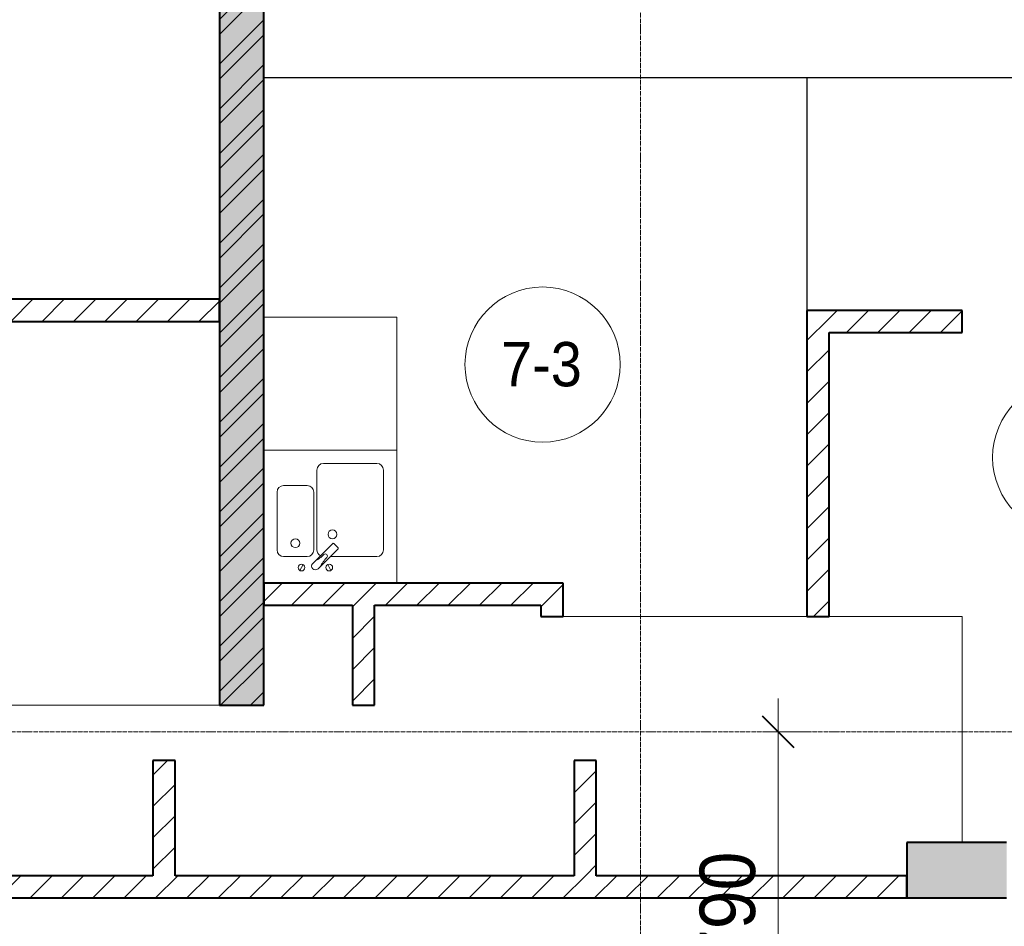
# Model space of a CAD drawing. Header units: millimetres. Extents: x 5617 to 109543, y 7718 to 202726.
# Tile 55 of 84: x 48413 to 52854, y 25422 to 29511. Entities that reach past the tile are written whole.
import ezdxf

# ---------------------------------------------------------------- set-up
doc = ezdxf.new("R2010")
doc.units = ezdxf.units.MM
doc.linetypes.add('ADSK_Линия сетки', pattern=[25, 20, -2.5, 0, -2.5])
doc.linetypes.add('Линия сетки', pattern=[25, 20, -2.5, 0, -2.5])
for name, color, linetype, lineweight in [('Марки помещений', 7, 'Continuous', 20), ('Мебель', 7, 'Continuous', 18), ('Оси', 7, 'Continuous', 9), ('Перекрытия', 7, 'Continuous', 18), ('Размеры', 7, 'Continuous', 9), ('Размеры-100', 7, 'Continuous', 9), ('Сантехнические приборы', 7, 'Continuous', 18), ('Стены', 7, 'Continuous', 18), ('Стены разрез', 7, 'Continuous', 40)]:
    doc.layers.add(name, color=color, linetype=linetype, lineweight=lineweight)
doc.styles.add('Arial', font='arial.ttf', dxfattribs={"width": 0.9, "height": 250})
doc.styles.add('Arial_3', font='arial.ttf', dxfattribs={"width": 0.9, "height": 200})
doc.dimstyles.new('Основной_2_5_мм', dxfattribs={"dimscale": 304.8, "dimtxt": 255.06485, "dimasz": 0.463911, "dimexe": 0.492126, "dimexo": 0.492126, "dimgap": 0.098425, "dimtad": 1, "dimdec": 0, "dimdsep": 46, "dimtxsty": 'Arial', "dimblk1": 'OBLIQUE', "dimblk2": 'OBLIQUE', "dimsah": 1, "dimcen": 0.09, "dimdle": 0.492126, "dimazin": 2, "dimtfac": 1, "dimtdec": 4, "dimtix": 1, "dimtmove": 0, "dimatfit": 3, "dimfxl": 1, "dimtvp": 1, "dimtolj": 1, "dimtzin": 0, "dimlwd": 20, "dimlwe": 20, "dimarcsym": 2})
pattern_1 = [(45, (0, 0), (-70.71068, 70.71068), [])]

# ---------------------------------------------------------------- blocks, each defined once
blk = doc.blocks.new('MR_Мойка - Кухонная мойка-V15-МКСС_К4_L16_54_900_')
at = {"layer": 'Сантехнические приборы', "color": 253, "true_color": 0xaaaaaa}
for p, q in [((-300, 550), (300, 550)), ((300, 550), (300, -50)), ((-30, 490), (210, 490)), ((-60, 100), (-60, 460)), ((240, 460), (240, 100)), ((-240, 100), (-240, 360)), ((-210, 390), (-104, 390)), ((-74, 360), (-74, 100)), ((-69.8, 48.2), (11.4, 129.4)), ((35.5, 105.4), (-45.7, 24.2)), ((15.7, 129.4), (35.5, 109.6)), ((-104, 70), (-210, 70)), ((-79, 39), (-69.8, 48.2)), ((210, 70), (0.1, 70)), ((-136.7, 6.7), (-122.6, 33.3)), ((-45.7, 24.2), (-55, 14.9)), ((2.7, 6.7), (-11.4, 33.3))]:
    blk.add_line(p, q, dxfattribs=at)
for centre, radius, start, end in [((-30, 460), 30, 90, 180), ((210, 460), 30, 0, 90), ((-210, 360), 30, 90, 180), ((-104, 360), 30, 0, 90), ((10, 170), 20, 0, 180), ((-157, 130), 20, 0, 180), ((10, 170), 20, 180, 0), ((-210, 100), 30, 180, 270), ((-157, 130), 20, 180, 0), ((-104, 100), 30, 270, 0), ((-30, 100), 30, 180, 241.4489), ((13.5, 127.3), 3, 45, 135), ((13.5, 127.3), 3, 45, 135), ((33.3, 107.5), 3, 315, 45), ((33.3, 107.5), 3, 315, 45), ((210, 100), 30, 270, 0), ((-171.5, 230.2), 208.5, 299.1823, 313.4054), ((136.3, -77.5), 208.5, 136.5946, 150.8177), ((-21.7, 72.3), 9.19, 315, 135), ((-129.7, 20), 15, 0, 180), ((-129.7, 20), 15, 180, 0), ((-67, 26.9), 17, 135, 315), ((-4.3, 20), 15, 0, 180), ((-4.3, 20), 15, 180, 0)]:
    blk.add_arc(centre, radius, start, end, dxfattribs=at)
blk = doc.blocks.new('MR_Зона обслуживания - MR_Зона обслуживания-V16-МКСС_К4_L16_54_900_')
at = {"layer": 'Мебель', "lineweight": 9}
for p, q in [((300, 600), (-300, 600)), ((300, 0), (300, 600)), ((-300, 0), (300, 0))]:
    blk.add_line(p, q, dxfattribs=at)
blk = doc.blocks.new('135_SLK_K4_AR_rvt-1-МКСС_К4_L16_54_900_')
at = {"layer": 'Стены разрез', "lineweight": 9, "true_color": 0xaaaaaa}
h = blk.add_hatch(dxfattribs=at)
h.set_pattern_fill('FP_1', color=253, style=0, pattern_type=2)
h.set_pattern_definition([(50, (0, 0), (218.62117, -19.1268), [22.86, -251.46]), (355, (0, 0), (-42.29187, 229.2684), [18.288, -201.168]), (100.451, (18.22, -1.6), (176.33107, 210.13963), [19.428, -213.708]), (46.184, (0, 60.96), (325.29495, -50.45164), [34.29, -377.19]), (96.636, (27.1, 56.76), (284.883, 296.91266), [29.142, -320.562]), (351.184, (0, 60.96), (284.8858, 296.9107), [27.432, -301.752]), (21, (30.48, 45.72), (181.93753, -122.71832), [22.86, -251.46]), (326, (30.48, 45.72), (74.16223, 221.0262), [18.288, -201.168]), (71.451, (45.64, 35.5), (256.10035, 98.30526), [19.428, -213.708]), (37.5, (0, 0), (3.70639, 101.465895), [3.353, -195.377, 3.353, -200.863, -201.93]), (37.5, (0, 0), (3.70639, 101.465895), [-402.946, 3.353, -198.577]), (7.5, (0, 0), (80.18358, 120.21653), [3.353, -113.081, 3.353, -190.805, -76.962]), (7.5, (0, 0), (80.18358, 120.21653), [-310.591, 3.353, -73.609]), (327.5, (-67.97, 0), (162.708646, -6.87497), [3.353, -72.847, 3.353, -234.391, -315.468]), (327.5, (-67.97, 0), (162.708646, -6.87497), [-313.944, 3.353, -312.115]), (317.5, (-98.45, 0), (177.75468, 30.51183), [3.353, -95.707, 3.353, -154.534, -224.028]), (317.5, (-98.45, 0), (177.75468, 30.51183), [-256.946, 3.353, -220.675])])
h.paths.add_polyline_path([(120450, 26420), (120650, 26420), (120650, 32900), (120450, 32900), (120450, 26543.6)])
h = blk.add_hatch(dxfattribs=at)
h.set_pattern_fill('FP_2', color=253, style=0, pattern_type=2)
h.set_pattern_definition([(45, (0, 0), (-101.02788, 101.02788), []), (45, (67.35, 0), (-101.02788, 101.02788), [])])
h.paths.add_polyline_path([(120450, 26420), (120650, 26420), (120650, 32900), (120450, 32900), (120450, 26543.6)])
h = blk.add_hatch(dxfattribs=at)
h.set_pattern_fill('FP_3', color=253, style=0, pattern_type=2)
h.set_pattern_definition(pattern_1)
h.paths.add_polyline_path([(120450, 28150), (120450, 28250), (119150, 28250), (119150, 28150), (120351.9, 28150)])
h.paths.add_polyline_path([(117943.4, 28150), (118350, 28150), (118350, 28250), (117060, 28250), (117060, 28150), (117341.2, 28150)])
h = blk.add_hatch(dxfattribs=at)
h.set_pattern_fill('FP_3', color=253, style=0, pattern_type=2)
h.set_pattern_definition(pattern_1)
h.paths.add_polyline_path([(123200, 26820), (123200, 28200), (123100, 28200), (123100, 26820)])
h = blk.add_hatch(dxfattribs=at)
h.set_pattern_fill('FP_3', color=253, style=0, pattern_type=2)
h.set_pattern_definition(pattern_1)
h.paths.add_polyline_path([(123800, 28100), (123800, 28200), (123200, 28200), (123200, 28100)])
h = blk.add_hatch(dxfattribs=at)
h.set_pattern_fill('FP_3', color=253, style=0, pattern_type=2)
h.set_pattern_definition(pattern_1)
h.paths.add_polyline_path([(121900, 26870), (121900, 26970), (120650, 26970), (120650, 26870), (121556.1, 26870)])
h = blk.add_hatch(dxfattribs=at)
h.set_pattern_fill('FP_3', color=253, style=0, pattern_type=2)
h.set_pattern_definition(pattern_1)
h.paths.add_polyline_path([(122000, 26820), (122000, 26970), (121900, 26970), (121900, 26820)])
h = blk.add_hatch(dxfattribs=at)
h.set_pattern_fill('FP_3', color=253, style=0, pattern_type=2)
h.set_pattern_definition(pattern_1)
h.paths.add_polyline_path([(121050, 26420), (121150, 26420), (121150, 26870), (121050, 26870), (121050, 26543.6)])
h = blk.add_hatch(dxfattribs=at)
h.set_pattern_fill('FP_3', color=253, style=0, pattern_type=2)
h.set_pattern_definition(pattern_1)
h.paths.add_polyline_path([(120250, 25650), (120250, 26170), (120150, 26170), (120150, 25650)])
h = blk.add_hatch(dxfattribs=at)
h.set_pattern_fill('FP_3', color=253, style=0, pattern_type=2)
h.set_pattern_definition(pattern_1)
h.paths.add_polyline_path([(122150, 25650), (122150, 26170), (122050, 26170), (122050, 25650)])
at = {"layer": 'Стены разрез', "lineweight": 18, "true_color": 0xcbcbcb}
h = blk.add_hatch(color=9, dxfattribs=at)
h.paths.add_polyline_path([(125550, 25550), (125550, 25800), (125100, 25800), (125100, 25550), (125168.8, 25550)])
h.paths.add_polyline_path([(124000, 25550), (124000, 25800), (123550, 25800), (123550, 25550)])
at = {"layer": 'Стены разрез', "lineweight": 9, "true_color": 0xaaaaaa}
h = blk.add_hatch(dxfattribs=at)
h.set_pattern_fill('FP_3', color=253, style=0, pattern_type=2)
h.set_pattern_definition(pattern_1)
h.paths.add_polyline_path([(123550, 25550), (123550, 25650), (115250, 25650), (115250, 25550), (122760.3, 25550)])
at = {"layer": 'Перекрытия', "color": 253, "true_color": 0xaaaaaa}
for p, q in [((122000, 26820), (123100, 26820)), ((123200, 26820), (123800, 26820)), ((123800, 26820), (123800, 25800)), ((117060, 26420), (120450, 26420))]:
    blk.add_line(p, q, dxfattribs=at)
at = {"layer": 'Стены', "color": 253, "true_color": 0xaaaaaa}
for p, q in [((120650, 29250.4), (124100, 29250.4)), ((123099.6, 29249.6), (120650, 29249.6)), ((123099.6, 28200), (123099.6, 29249.6)), ((123100.4, 29249.6), (123100.4, 28200)), ((124100, 29249.6), (123100.4, 29249.6))]:
    blk.add_line(p, q, dxfattribs=at)
at = {"layer": 'Стены разрез', "color": 253, "true_color": 0xaaaaaa}
for p, q in [((120450, 32900), (120450, 26420)), ((120650, 26420), (120650, 32900)), ((120450, 28250), (119150, 28250)), ((120450, 28150), (120450, 28250)), ((123100, 28200), (123100, 26820)), ((123200, 28200), (123100, 28200)), ((123800, 28200), (123200, 28200)), ((123800, 28100), (123800, 28200)), ((119150, 28150), (120450, 28150)), ((123200, 26820), (123200, 28100)), ((123200, 28100), (123800, 28100)), ((121900, 26970), (120650, 26970)), ((120650, 26970), (120650, 26870)), ((122000, 26970), (121900, 26970)), ((122000, 26820), (122000, 26970)), ((120650, 26870), (121050, 26870)), ((121050, 26870), (121050, 26420)), ((121150, 26870), (121900, 26870)), ((121150, 26420), (121150, 26870)), ((121900, 26870), (121900, 26820)), ((121900, 26820), (122000, 26820)), ((123100, 26820), (123200, 26820)), ((120450, 26420), (120650, 26420)), ((121050, 26420), (121150, 26420)), ((120250, 26170), (120150, 26170)), ((120150, 26170), (120150, 25650)), ((120250, 25650), (120250, 26170)), ((122150, 26170), (122050, 26170)), ((122050, 26170), (122050, 25650)), ((122150, 25650), (122150, 26170)), ((124000, 25800), (123550, 25800)), ((123550, 25800), (123550, 25550)), ((120150, 25650), (118490, 25650)), ((122050, 25650), (120250, 25650)), ((123550, 25650), (122150, 25650)), ((123550, 25550), (123550, 25650)), ((115250, 25550), (123550, 25550)), ((123550, 25550), (124000, 25550))]:
    blk.add_line(p, q, dxfattribs=at)
at = {"layer": 'Мебель', "color": 253, "lineweight": 18, "true_color": 0xaaaaaa}
blk.add_blockref('MR_Зона обслуживания - MR_Зона обслуживания-V16-МКСС_К4_L16_54_900_', (120950, 27570), dxfattribs=at)
at = {"layer": 'Сантехнические приборы', "color": 253, "lineweight": 18, "true_color": 0xaaaaaa}
blk.add_blockref('MR_Мойка - Кухонная мойка-V15-МКСС_К4_L16_54_900_', (120950, 27020), dxfattribs=at)
blk = doc.blocks.new('050_Марка_Помещение - Номер-620969-МКСС_К4_L16_54_900_')
at = {"layer": 'Марки помещений'}
blk.add_circle((0, 0), 3.5, dxfattribs=at)
blk = doc.blocks.new('DIMBLOCK25-МКСС_К4_L16_54_900_')
at = {"layer": 'Размеры-100', "lineweight": 20, "transparency": 16777216}
for p, q in [((51834.4, 26450), (51834.4, 24360)), ((51834.4, 26300), (51784.4, 26300)), ((51834.4, 26300), (51984.4, 26300)), ((51834.4, 24510), (51784.4, 24510)), ((51834.4, 24510), (51984.4, 24510))]:
    blk.add_line(p, q, dxfattribs=at)
at = {"layer": 'Размеры-100', "lineweight": 40, "transparency": 16777216}
for p, q in [((51834.4, 26300), (51763.7, 26370.7)), ((51834.4, 26300), (51905.1, 26229.3)), ((51834.4, 24510), (51763.7, 24580.7)), ((51834.4, 24510), (51905.1, 24439.3))]:
    blk.add_line(p, q, dxfattribs=at)
at = {"layer": 'Размеры-100', "color": 0, "lineweight": 20, "transparency": 16777216, "insert": (51479.9, 25059.7), "char_height": 250, "width": 828.765, "attachment_point": 1, "rotation": 90, "line_spacing_factor": 0.941778, "style": 'Arial'}
blk.add_mtext('1790', dxfattribs=at)
blk = doc.blocks.new('_Oblique')
at = {"color": 0, "linetype": 'ByBlock', "lineweight": -2}
blk.add_line((-0.5, -0.5), (0.5, 0.5), dxfattribs=at)

msp = doc.modelspace()

# ---------------------------------------------------------------- linework, layer by layer
at = {"layer": 'Оси', "linetype": 'Линия сетки'}
msp.add_line((51213.9, 12025.7), (51213.9, 33100), dxfattribs=at)
at = {"layer": 'Оси', "linetype": 'ADSK_Линия сетки'}
msp.add_line((65663.9, 26300), (24981.8, 26300), dxfattribs=at)

# ---------------------------------------------------------------- block references
at = {"lineweight": 5}
msp.add_blockref('135_SLK_K4_AR_rvt-1-МКСС_К4_L16_54_900_', (-71136.1, 0), dxfattribs=at)
at = {"layer": 'Марки помещений', "xscale": 99.99999999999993, "yscale": 99.99999999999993, "zscale": 99.99999999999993}
for p in [(50771.7, 27955.7), (53151, 27537)]:
    msp.add_blockref('050_Марка_Помещение - Номер-620969-МКСС_К4_L16_54_900_', p, dxfattribs=at)

# ---------------------------------------------------------------- texts
at = {"layer": 'Марки помещений', "lineweight": 9, "insert": (50585.1, 28057.5), "char_height": 200, "width": 447.342, "attachment_point": 1, "style": 'Arial_3'}
msp.add_mtext('7-3', dxfattribs=at)

# ---------------------------------------------------------------- dimensions: what is measured, and where the dimension line sits
at = {"layer": 'Размеры', "lineweight": 20}
dim = msp.add_linear_dim(base=(51834.4, 24510), p1=(51934.4, 26300), p2=(51934.4, 24510), angle=90, dimstyle='Основной_2_5_мм', override={"dimpost": '<>', "dimfxl": 1790}, dxfattribs=at)
dim.commit()
dim.dimension.update_dxf_attribs({"geometry": 'DIMBLOCK25-МКСС_К4_L16_54_900_', "text_midpoint": (51676.8, 25405)})

doc.saveas('drawing.dxf')
